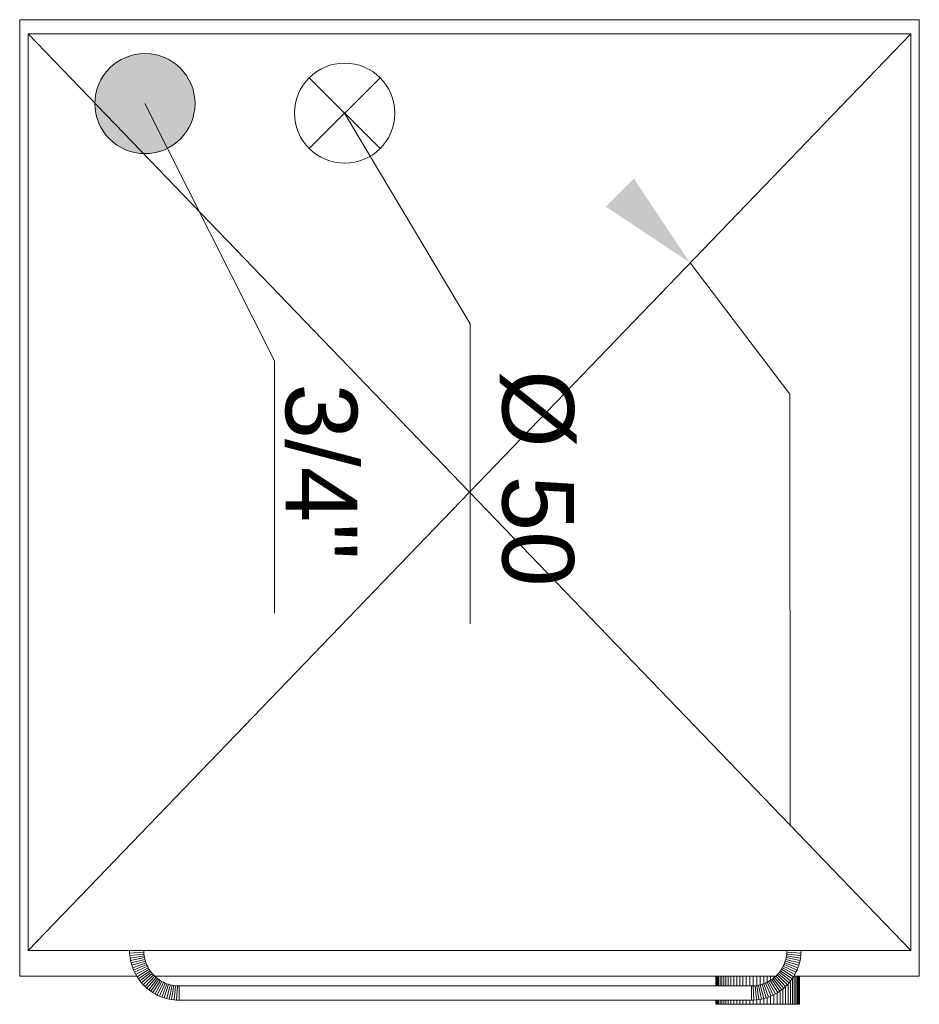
# Model space of a CAD drawing. Extents: x 4615668 to 9294084, y 5331114 to 10688993.
# Tile 178 of 181: x 4616111 to 4616163, y 5522150 to 5522207. Entities that reach past the tile are written whole.
import ezdxf

# ---------------------------------------------------------------- set-up
doc = ezdxf.new("R2010")
doc.units = 0
doc.header["$MEASUREMENT"] = 0
doc.layers.add('a meble', color=8, linetype='Continuous')
doc.layers.add('BRI_EL', color=1, linetype='Continuous', lineweight=13)
doc.styles.get("Standard").update_dxf_attribs({"font": 'txt.shx'})

# ---------------------------------------------------------------- blocks, each defined once
blk = doc.blocks.new('k380n')
at = {"layer": 'a meble', "linetype": 'Continuous', "lineweight": 0, "extrusion": (0, 0, -1)}
blk.add_solid([(66544, 117248.5), (66394, 117348.5), (66494, 117198.5)], dxfattribs=at)
blk = doc.blocks.new('Fu5204')
at = {"layer": 'BRI_EL', "ltscale": 10, "xscale": 0.3968253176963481, "yscale": -0.3968253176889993, "zscale": 0.3968253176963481, "rotation": 270}
blk.add_blockref('k380n', (46566.87, -26346.83), dxfattribs=at)

msp = doc.modelspace()

# ---------------------------------------------------------------- hatches: boundary and pattern name
at = {"layer": 'a meble', "linetype": 'Continuous', "lineweight": 0}
msp.add_hatch(color=256, dxfattribs=at).paths.add_polyline_path([(4616118.055, 5522198.819, 1), (4616118.055, 5522204.58, 1)])

# ---------------------------------------------------------------- linework, layer by layer
for p, q in [((4616110.852, 5522206.522), (4616162.591, 5522206.522)), ((4616110.852, 5522206.522), (4616110.852, 5522151.522)), ((4616162.591, 5522206.522), (4616162.591, 5522151.522)), ((4616111.343, 5522205.71), (4616111.343, 5522152.991)), ((4616162.103, 5522205.71), (4616111.343, 5522205.71)), ((4616136.721, 5522179.351), (4616111.343, 5522205.71)), ((4616162.103, 5522205.71), (4616136.721, 5522179.351)), ((4616162.103, 5522152.991), (4616162.103, 5522205.71)), ((4616127.505, 5522199.111), (4616131.578, 5522203.185)), ((4616131.58, 5522199.111), (4616127.507, 5522203.185)), ((4616125.516, 5522186.898), (4616118.055, 5522201.699)), ((4616136.769, 5522189.03), (4616129.542, 5522201.148)), ((4616155.149, 5522184.984), (4616149.412, 5522192.531)), ((4616136.769, 5522189.03), (4616136.769, 5522171.775)), ((4616125.516, 5522186.898), (4616125.516, 5522172.382)), ((4616155.167, 5522160.209), (4616155.149, 5522184.984)), ((4616111.343, 5522152.991), (4616136.721, 5522179.351)), ((4616162.103, 5522152.991), (4616136.721, 5522179.351)), ((4616111.343, 5522152.991), (4616162.103, 5522152.991)), ((4616117.172, 5522152.991), (4616117.176, 5522152.844)), ((4616117.176, 5522152.844), (4616117.172, 5522152.991)), ((4616117.988, 5522152.885), (4616117.176, 5522152.844)), ((4616117.988, 5522152.885), (4616117.176, 5522152.844)), ((4616117.176, 5522152.844), (4616117.988, 5522152.885)), ((4616117.176, 5522152.844), (4616117.188, 5522152.7)), ((4616117.188, 5522152.7), (4616117.176, 5522152.844)), ((4616117.988, 5522152.885), (4616117.988, 5522152.991)), ((4616117.988, 5522152.885), (4616117.988, 5522152.991)), ((4616117.995, 5522152.783), (4616117.988, 5522152.885)), ((4616117.988, 5522152.885), (4616117.995, 5522152.783)), ((4616154.964, 5522152.783), (4616154.972, 5522152.885)), ((4616154.972, 5522152.885), (4616154.964, 5522152.783)), ((4616154.972, 5522152.885), (4616154.976, 5522152.991)), ((4616154.972, 5522152.885), (4616154.976, 5522152.991)), ((4616154.972, 5522152.885), (4616155.783, 5522152.844)), ((4616154.972, 5522152.885), (4616155.783, 5522152.844)), ((4616155.783, 5522152.844), (4616154.972, 5522152.885)), ((4616155.783, 5522152.844), (4616155.776, 5522152.7)), ((4616155.783, 5522152.844), (4616155.776, 5522152.7)), ((4616155.787, 5522152.991), (4616155.783, 5522152.844)), ((4616155.783, 5522152.844), (4616155.787, 5522152.991)), ((4616117.995, 5522152.783), (4616117.188, 5522152.7)), ((4616117.995, 5522152.783), (4616117.188, 5522152.7)), ((4616117.188, 5522152.7), (4616117.995, 5522152.783)), ((4616117.188, 5522152.7), (4616117.203, 5522152.557)), ((4616117.203, 5522152.557), (4616117.188, 5522152.7)), ((4616118.011, 5522152.681), (4616117.203, 5522152.557)), ((4616118.011, 5522152.681), (4616117.203, 5522152.557)), ((4616117.203, 5522152.557), (4616118.011, 5522152.681)), ((4616117.203, 5522152.557), (4616117.229, 5522152.417)), ((4616117.229, 5522152.417), (4616117.203, 5522152.557)), ((4616118.029, 5522152.579), (4616117.229, 5522152.417)), ((4616118.029, 5522152.579), (4616117.229, 5522152.417)), ((4616117.229, 5522152.417), (4616118.029, 5522152.579)), ((4616117.229, 5522152.417), (4616117.263, 5522152.273)), ((4616117.263, 5522152.273), (4616117.229, 5522152.417)), ((4616118.052, 5522152.477), (4616117.263, 5522152.273)), ((4616118.052, 5522152.477), (4616117.263, 5522152.273)), ((4616117.263, 5522152.273), (4616118.052, 5522152.477)), ((4616117.263, 5522152.273), (4616117.301, 5522152.138)), ((4616117.301, 5522152.138), (4616117.263, 5522152.273)), ((4616118.079, 5522152.379), (4616117.301, 5522152.138)), ((4616118.079, 5522152.379), (4616117.301, 5522152.138)), ((4616117.301, 5522152.138), (4616118.079, 5522152.379)), ((4616118.113, 5522152.281), (4616117.35, 5522151.998)), ((4616118.113, 5522152.281), (4616117.35, 5522151.998)), ((4616117.35, 5522151.998), (4616118.113, 5522152.281)), ((4616118.011, 5522152.681), (4616117.995, 5522152.783)), ((4616118.011, 5522152.681), (4616117.995, 5522152.783)), ((4616118.029, 5522152.579), (4616118.011, 5522152.681)), ((4616118.029, 5522152.579), (4616118.011, 5522152.681)), ((4616118.052, 5522152.477), (4616118.029, 5522152.579)), ((4616118.052, 5522152.477), (4616118.029, 5522152.579)), ((4616118.079, 5522152.379), (4616118.052, 5522152.477)), ((4616118.079, 5522152.379), (4616118.052, 5522152.477)), ((4616118.113, 5522152.281), (4616118.079, 5522152.379)), ((4616118.113, 5522152.281), (4616118.079, 5522152.379)), ((4616118.15, 5522152.187), (4616118.113, 5522152.281)), ((4616118.15, 5522152.187), (4616118.113, 5522152.281)), ((4616154.809, 5522152.187), (4616154.847, 5522152.281)), ((4616154.809, 5522152.187), (4616154.847, 5522152.281)), ((4616154.847, 5522152.281), (4616154.881, 5522152.379)), ((4616154.847, 5522152.281), (4616154.881, 5522152.379)), ((4616154.847, 5522152.281), (4616155.61, 5522151.998)), ((4616154.847, 5522152.281), (4616155.61, 5522151.998)), ((4616155.61, 5522151.998), (4616154.847, 5522152.281)), ((4616154.881, 5522152.379), (4616154.908, 5522152.477)), ((4616154.881, 5522152.379), (4616154.908, 5522152.477)), ((4616154.881, 5522152.379), (4616155.659, 5522152.138)), ((4616154.881, 5522152.379), (4616155.659, 5522152.138)), ((4616155.659, 5522152.138), (4616154.881, 5522152.379)), ((4616154.908, 5522152.477), (4616154.934, 5522152.579)), ((4616154.908, 5522152.477), (4616154.934, 5522152.579)), ((4616154.908, 5522152.477), (4616155.697, 5522152.273)), ((4616154.908, 5522152.477), (4616155.697, 5522152.273)), ((4616155.697, 5522152.273), (4616154.908, 5522152.477)), ((4616154.934, 5522152.579), (4616154.949, 5522152.681)), ((4616154.934, 5522152.579), (4616154.949, 5522152.681)), ((4616154.934, 5522152.579), (4616155.731, 5522152.417)), ((4616154.934, 5522152.579), (4616155.731, 5522152.417)), ((4616155.731, 5522152.417), (4616154.934, 5522152.579)), ((4616154.949, 5522152.681), (4616154.964, 5522152.783)), ((4616154.949, 5522152.681), (4616154.964, 5522152.783)), ((4616154.949, 5522152.681), (4616155.757, 5522152.557)), ((4616154.949, 5522152.681), (4616155.757, 5522152.557)), ((4616155.757, 5522152.557), (4616154.949, 5522152.681)), ((4616154.964, 5522152.783), (4616155.776, 5522152.7)), ((4616154.964, 5522152.783), (4616155.776, 5522152.7)), ((4616155.776, 5522152.7), (4616154.964, 5522152.783)), ((4616155.697, 5522152.273), (4616155.659, 5522152.138)), ((4616155.697, 5522152.273), (4616155.659, 5522152.138)), ((4616155.731, 5522152.417), (4616155.697, 5522152.273)), ((4616155.731, 5522152.417), (4616155.697, 5522152.273)), ((4616155.757, 5522152.557), (4616155.731, 5522152.417)), ((4616155.757, 5522152.557), (4616155.731, 5522152.417)), ((4616155.776, 5522152.7), (4616155.757, 5522152.557)), ((4616155.776, 5522152.7), (4616155.757, 5522152.557)), ((4616117.301, 5522152.138), (4616117.35, 5522151.998)), ((4616117.35, 5522151.998), (4616117.301, 5522152.138)), ((4616117.35, 5522151.998), (4616117.403, 5522151.866)), ((4616117.403, 5522151.866), (4616117.35, 5522151.998)), ((4616118.15, 5522152.187), (4616117.403, 5522151.866)), ((4616118.15, 5522152.187), (4616117.403, 5522151.866)), ((4616117.403, 5522151.866), (4616118.15, 5522152.187)), ((4616117.403, 5522151.866), (4616117.463, 5522151.734)), ((4616117.463, 5522151.734), (4616117.403, 5522151.866)), ((4616118.196, 5522152.092), (4616117.463, 5522151.734)), ((4616118.196, 5522152.092), (4616117.463, 5522151.734)), ((4616117.463, 5522151.734), (4616118.196, 5522152.092)), ((4616117.463, 5522151.734), (4616117.531, 5522151.605)), ((4616117.531, 5522151.605), (4616117.463, 5522151.734)), ((4616118.241, 5522152.002), (4616117.531, 5522151.605)), ((4616118.241, 5522152.002), (4616117.531, 5522151.605)), ((4616117.531, 5522151.605), (4616118.241, 5522152.002)), ((4616118.294, 5522151.911), (4616117.603, 5522151.481)), ((4616118.294, 5522151.911), (4616117.603, 5522151.481)), ((4616117.603, 5522151.481), (4616118.294, 5522151.911)), ((4616118.35, 5522151.824), (4616117.682, 5522151.36)), ((4616118.35, 5522151.824), (4616117.682, 5522151.36)), ((4616117.682, 5522151.36), (4616118.35, 5522151.824)), ((4616118.411, 5522151.741), (4616117.769, 5522151.243)), ((4616118.411, 5522151.741), (4616117.769, 5522151.243)), ((4616117.769, 5522151.243), (4616118.411, 5522151.741)), ((4616118.196, 5522152.092), (4616118.15, 5522152.187)), ((4616118.196, 5522152.092), (4616118.15, 5522152.187)), ((4616118.241, 5522152.002), (4616118.196, 5522152.092)), ((4616118.241, 5522152.002), (4616118.196, 5522152.092)), ((4616118.294, 5522151.911), (4616118.241, 5522152.002)), ((4616118.294, 5522151.911), (4616118.241, 5522152.002)), ((4616118.35, 5522151.824), (4616118.294, 5522151.911)), ((4616118.35, 5522151.824), (4616118.294, 5522151.911)), ((4616118.411, 5522151.741), (4616118.35, 5522151.824)), ((4616118.411, 5522151.741), (4616118.35, 5522151.824)), ((4616118.479, 5522151.662), (4616118.411, 5522151.741)), ((4616118.479, 5522151.662), (4616118.411, 5522151.741)), ((4616154.481, 5522151.662), (4616154.549, 5522151.741)), ((4616154.481, 5522151.662), (4616154.549, 5522151.741)), ((4616154.549, 5522151.741), (4616154.609, 5522151.824)), ((4616154.549, 5522151.741), (4616154.609, 5522151.824)), ((4616154.549, 5522151.741), (4616155.191, 5522151.243)), ((4616154.549, 5522151.741), (4616155.191, 5522151.243)), ((4616155.191, 5522151.243), (4616154.549, 5522151.741)), ((4616154.609, 5522151.824), (4616154.666, 5522151.911)), ((4616154.609, 5522151.824), (4616154.666, 5522151.911)), ((4616154.609, 5522151.824), (4616155.278, 5522151.36)), ((4616154.609, 5522151.824), (4616155.278, 5522151.36)), ((4616155.278, 5522151.36), (4616154.609, 5522151.824)), ((4616154.666, 5522151.911), (4616154.719, 5522152.002)), ((4616154.666, 5522151.911), (4616154.719, 5522152.002)), ((4616154.666, 5522151.911), (4616155.357, 5522151.481)), ((4616154.666, 5522151.911), (4616155.357, 5522151.481)), ((4616155.357, 5522151.481), (4616154.666, 5522151.911)), ((4616154.719, 5522152.002), (4616154.764, 5522152.092)), ((4616154.719, 5522152.002), (4616154.764, 5522152.092)), ((4616154.719, 5522152.002), (4616155.429, 5522151.605)), ((4616154.719, 5522152.002), (4616155.429, 5522151.605)), ((4616155.429, 5522151.605), (4616154.719, 5522152.002)), ((4616154.764, 5522152.092), (4616154.809, 5522152.187)), ((4616154.764, 5522152.092), (4616154.809, 5522152.187)), ((4616154.764, 5522152.092), (4616155.497, 5522151.734)), ((4616154.764, 5522152.092), (4616155.497, 5522151.734)), ((4616155.497, 5522151.734), (4616154.764, 5522152.092)), ((4616154.809, 5522152.187), (4616155.557, 5522151.866)), ((4616154.809, 5522152.187), (4616155.557, 5522151.866)), ((4616155.557, 5522151.866), (4616154.809, 5522152.187)), ((4616155.497, 5522151.734), (4616155.429, 5522151.605)), ((4616155.497, 5522151.734), (4616155.429, 5522151.605)), ((4616155.557, 5522151.866), (4616155.497, 5522151.734)), ((4616155.557, 5522151.866), (4616155.497, 5522151.734)), ((4616155.61, 5522151.998), (4616155.557, 5522151.866)), ((4616155.61, 5522151.998), (4616155.557, 5522151.866)), ((4616155.659, 5522152.138), (4616155.61, 5522151.998)), ((4616155.659, 5522152.138), (4616155.61, 5522151.998)), ((4616117.576, 5522151.522), (4616110.852, 5522151.522)), ((4616117.531, 5522151.605), (4616117.603, 5522151.481)), ((4616117.603, 5522151.481), (4616117.531, 5522151.605)), ((4616117.603, 5522151.481), (4616117.682, 5522151.36)), ((4616117.682, 5522151.36), (4616117.603, 5522151.481)), ((4616117.682, 5522151.36), (4616117.769, 5522151.243)), ((4616117.769, 5522151.243), (4616117.682, 5522151.36)), ((4616117.769, 5522151.243), (4616117.86, 5522151.133)), ((4616117.86, 5522151.133), (4616117.769, 5522151.243)), ((4616118.479, 5522151.662), (4616117.86, 5522151.133)), ((4616118.479, 5522151.662), (4616117.86, 5522151.133)), ((4616117.86, 5522151.133), (4616118.479, 5522151.662)), ((4616118.547, 5522151.586), (4616117.958, 5522151.024)), ((4616118.547, 5522151.586), (4616117.958, 5522151.024)), ((4616117.958, 5522151.024), (4616118.547, 5522151.586)), ((4616118.618, 5522151.515), (4616118.06, 5522150.922)), ((4616118.618, 5522151.515), (4616118.06, 5522150.922)), ((4616118.06, 5522150.922), (4616118.618, 5522151.515)), ((4616118.698, 5522151.443), (4616118.165, 5522150.824)), ((4616118.698, 5522151.443), (4616118.165, 5522150.824)), ((4616118.165, 5522150.824), (4616118.698, 5522151.443)), ((4616118.777, 5522151.379), (4616118.279, 5522150.733)), ((4616118.777, 5522151.379), (4616118.279, 5522150.733)), ((4616118.279, 5522150.733), (4616118.777, 5522151.379)), ((4616118.86, 5522151.318), (4616118.396, 5522150.65)), ((4616118.86, 5522151.318), (4616118.396, 5522150.65)), ((4616118.396, 5522150.65), (4616118.86, 5522151.318)), ((4616118.547, 5522151.586), (4616118.479, 5522151.662)), ((4616118.547, 5522151.586), (4616118.479, 5522151.662)), ((4616118.947, 5522151.262), (4616118.516, 5522150.571)), ((4616118.947, 5522151.262), (4616118.516, 5522150.571)), ((4616118.516, 5522150.571), (4616118.947, 5522151.262)), ((4616118.547, 5522151.586), (4616118.618, 5522151.515)), ((4616118.618, 5522151.515), (4616118.547, 5522151.586)), ((4616154.349, 5522151.522), (4616118.607, 5522151.522)), ((4616118.618, 5522151.515), (4616118.698, 5522151.443)), ((4616118.698, 5522151.443), (4616118.618, 5522151.515)), ((4616119.034, 5522151.209), (4616118.641, 5522150.495)), ((4616119.034, 5522151.209), (4616118.641, 5522150.495)), ((4616118.641, 5522150.495), (4616119.034, 5522151.209)), ((4616118.698, 5522151.443), (4616118.777, 5522151.379)), ((4616118.777, 5522151.379), (4616118.698, 5522151.443)), ((4616119.128, 5522151.16), (4616118.766, 5522150.427)), ((4616119.128, 5522151.16), (4616118.766, 5522150.427)), ((4616118.766, 5522150.427), (4616119.128, 5522151.16)), ((4616118.777, 5522151.379), (4616118.86, 5522151.318)), ((4616118.86, 5522151.318), (4616118.777, 5522151.379)), ((4616118.86, 5522151.318), (4616118.947, 5522151.262)), ((4616118.947, 5522151.262), (4616118.86, 5522151.318)), ((4616118.947, 5522151.262), (4616119.034, 5522151.209)), ((4616119.034, 5522151.209), (4616118.947, 5522151.262)), ((4616119.034, 5522151.209), (4616119.128, 5522151.16)), ((4616119.034, 5522151.209), (4616119.128, 5522151.16)), ((4616119.128, 5522151.16), (4616119.219, 5522151.118)), ((4616119.219, 5522151.118), (4616119.128, 5522151.16)), ((4616146.696, 5522151.522), (4616146.696, 5522151.518)), ((4616149.682, 5522151.518), (4616149.682, 5522151.522)), ((4616149.682, 5522151.518), (4616149.682, 5522151.522)), ((4616150.883, 5522150.948), (4616150.883, 5522151.522)), ((4616150.883, 5522151.522), (4616150.898, 5522151.522)), ((4616150.883, 5522150.948), (4616150.883, 5522151.522)), ((4616150.898, 5522151.522), (4616150.898, 5522150.948)), ((4616150.932, 5522150.948), (4616150.932, 5522151.522)), ((4616150.985, 5522150.948), (4616150.985, 5522151.522)), ((4616151.049, 5522150.948), (4616151.049, 5522151.522)), ((4616151.132, 5522150.948), (4616151.132, 5522151.522)), ((4616151.23, 5522150.948), (4616151.23, 5522151.522)), ((4616151.34, 5522150.948), (4616151.34, 5522151.522)), ((4616151.468, 5522150.948), (4616151.468, 5522151.522)), ((4616151.604, 5522150.948), (4616151.604, 5522151.522)), ((4616151.755, 5522150.948), (4616151.755, 5522151.522)), ((4616151.917, 5522150.948), (4616151.917, 5522151.522)), ((4616152.087, 5522150.948), (4616152.087, 5522151.522)), ((4616152.265, 5522150.948), (4616152.265, 5522151.522)), ((4616152.45, 5522150.948), (4616152.45, 5522151.522)), ((4616152.642, 5522150.948), (4616152.642, 5522151.522)), ((4616152.839, 5522150.948), (4616152.839, 5522151.522)), ((4616153.039, 5522150.956), (4616153.039, 5522151.522)), ((4616153.243, 5522150.971), (4616153.243, 5522151.522)), ((4616153.443, 5522151.013), (4616153.443, 5522151.522)), ((4616153.643, 5522151.077), (4616153.643, 5522151.522)), ((4616153.741, 5522151.118), (4616153.835, 5522151.16)), ((4616153.741, 5522151.118), (4616153.835, 5522151.16)), ((4616153.835, 5522151.16), (4616153.926, 5522151.209)), ((4616153.926, 5522151.209), (4616153.835, 5522151.16)), ((4616153.835, 5522151.16), (4616154.194, 5522150.427)), ((4616153.835, 5522151.16), (4616154.194, 5522150.427)), ((4616154.194, 5522150.427), (4616153.835, 5522151.16)), ((4616153.843, 5522151.164), (4616153.843, 5522151.522)), ((4616153.926, 5522151.209), (4616154.013, 5522151.262)), ((4616154.013, 5522151.262), (4616153.926, 5522151.209)), ((4616153.926, 5522151.209), (4616154.322, 5522150.495)), ((4616153.926, 5522151.209), (4616154.322, 5522150.495)), ((4616154.322, 5522150.495), (4616153.926, 5522151.209)), ((4616154.013, 5522151.262), (4616154.1, 5522151.318)), ((4616154.013, 5522151.262), (4616154.1, 5522151.318)), ((4616154.013, 5522151.262), (4616154.447, 5522150.571)), ((4616154.013, 5522151.262), (4616154.447, 5522150.571)), ((4616154.447, 5522150.571), (4616154.013, 5522151.262)), ((4616154.035, 5522151.273), (4616154.035, 5522151.522)), ((4616154.1, 5522151.318), (4616154.183, 5522151.379)), ((4616154.183, 5522151.379), (4616154.1, 5522151.318)), ((4616154.1, 5522151.318), (4616154.568, 5522150.65)), ((4616154.1, 5522151.318), (4616154.568, 5522150.65)), ((4616154.568, 5522150.65), (4616154.1, 5522151.318)), ((4616154.183, 5522151.379), (4616154.262, 5522151.443)), ((4616154.183, 5522151.379), (4616154.262, 5522151.443)), ((4616154.183, 5522151.379), (4616154.681, 5522150.733)), ((4616154.183, 5522151.379), (4616154.681, 5522150.733)), ((4616154.681, 5522150.733), (4616154.183, 5522151.379)), ((4616154.224, 5522151.409), (4616154.224, 5522151.522)), ((4616154.262, 5522151.443), (4616154.341, 5522151.515)), ((4616154.262, 5522151.443), (4616154.341, 5522151.515)), ((4616154.262, 5522151.443), (4616154.794, 5522150.824)), ((4616154.262, 5522151.443), (4616154.794, 5522150.824)), ((4616154.794, 5522150.824), (4616154.262, 5522151.443)), ((4616154.341, 5522151.515), (4616154.413, 5522151.586)), ((4616154.413, 5522151.586), (4616154.341, 5522151.515)), ((4616154.341, 5522151.515), (4616154.9, 5522150.922)), ((4616154.341, 5522151.515), (4616154.9, 5522150.922)), ((4616154.9, 5522150.922), (4616154.341, 5522151.515)), ((4616154.413, 5522151.586), (4616154.481, 5522151.662)), ((4616154.413, 5522151.586), (4616154.481, 5522151.662)), ((4616154.413, 5522151.586), (4616155.006, 5522151.024)), ((4616154.413, 5522151.586), (4616155.006, 5522151.024)), ((4616155.006, 5522151.024), (4616154.413, 5522151.586)), ((4616154.481, 5522151.662), (4616155.1, 5522151.133)), ((4616154.481, 5522151.662), (4616155.1, 5522151.133)), ((4616155.1, 5522151.133), (4616154.481, 5522151.662)), ((4616155.191, 5522151.243), (4616155.1, 5522151.133)), ((4616155.191, 5522151.243), (4616155.1, 5522151.133)), ((4616155.179, 5522149.895), (4616155.179, 5522151.228)), ((4616155.278, 5522151.36), (4616155.191, 5522151.243)), ((4616155.278, 5522151.36), (4616155.191, 5522151.243)), ((4616155.357, 5522151.481), (4616155.278, 5522151.36)), ((4616155.357, 5522151.481), (4616155.278, 5522151.36)), ((4616155.3, 5522149.895), (4616155.3, 5522151.394)), ((4616155.429, 5522151.605), (4616155.357, 5522151.481)), ((4616155.429, 5522151.605), (4616155.357, 5522151.481)), ((4616155.379, 5522151.522), (4616162.591, 5522151.522)), ((4616155.402, 5522149.895), (4616155.402, 5522151.522)), ((4616155.493, 5522149.895), (4616155.493, 5522151.522)), ((4616155.568, 5522149.895), (4616155.568, 5522151.522)), ((4616155.625, 5522149.895), (4616155.625, 5522151.522)), ((4616155.67, 5522149.895), (4616155.67, 5522151.522)), ((4616155.693, 5522149.895), (4616155.693, 5522151.522)), ((4616155.7, 5522151.522), (4616155.7, 5522149.895)), ((4616155.821, 5522151.522), (4616155.821, 5522151.518)), ((4616155.821, 5522151.522), (4616155.821, 5522151.518)), ((4616156.916, 5522151.518), (4616156.916, 5522151.522)), ((4616117.86, 5522151.133), (4616117.958, 5522151.024)), ((4616117.958, 5522151.024), (4616117.86, 5522151.133)), ((4616117.958, 5522151.024), (4616118.06, 5522150.922)), ((4616118.06, 5522150.922), (4616117.958, 5522151.024)), ((4616118.06, 5522150.922), (4616118.165, 5522150.824)), ((4616118.165, 5522150.824), (4616118.06, 5522150.922)), ((4616118.165, 5522150.824), (4616118.279, 5522150.733)), ((4616118.279, 5522150.733), (4616118.165, 5522150.824)), ((4616118.279, 5522150.733), (4616118.396, 5522150.65)), ((4616118.396, 5522150.65), (4616118.279, 5522150.733)), ((4616118.396, 5522150.65), (4616118.516, 5522150.571)), ((4616118.516, 5522150.571), (4616118.396, 5522150.65)), ((4616119.219, 5522151.118), (4616118.898, 5522150.367)), ((4616119.219, 5522151.118), (4616118.898, 5522150.367)), ((4616118.898, 5522150.367), (4616119.219, 5522151.118)), ((4616119.317, 5522151.08), (4616119.034, 5522150.314)), ((4616119.034, 5522150.314), (4616119.317, 5522151.08)), ((4616119.317, 5522151.08), (4616119.034, 5522150.314)), ((4616119.415, 5522151.046), (4616119.17, 5522150.269)), ((4616119.415, 5522151.046), (4616119.17, 5522150.269)), ((4616119.17, 5522150.269), (4616119.415, 5522151.046)), ((4616119.219, 5522151.118), (4616119.317, 5522151.08)), ((4616119.317, 5522151.08), (4616119.219, 5522151.118)), ((4616119.513, 5522151.016), (4616119.309, 5522150.227)), ((4616119.513, 5522151.016), (4616119.309, 5522150.227)), ((4616119.309, 5522150.227), (4616119.513, 5522151.016)), ((4616119.317, 5522151.08), (4616119.415, 5522151.046)), ((4616119.415, 5522151.046), (4616119.317, 5522151.08)), ((4616119.415, 5522151.046), (4616119.513, 5522151.016)), ((4616119.513, 5522151.016), (4616119.415, 5522151.046)), ((4616119.615, 5522150.994), (4616119.449, 5522150.197)), ((4616119.615, 5522150.994), (4616119.449, 5522150.197)), ((4616119.449, 5522150.197), (4616119.615, 5522150.994)), ((4616119.513, 5522151.016), (4616119.615, 5522150.994)), ((4616119.615, 5522150.994), (4616119.513, 5522151.016)), ((4616119.713, 5522150.975), (4616119.592, 5522150.171)), ((4616119.713, 5522150.975), (4616119.592, 5522150.171)), ((4616119.592, 5522150.171), (4616119.713, 5522150.975)), ((4616119.615, 5522150.994), (4616119.713, 5522150.975)), ((4616119.713, 5522150.975), (4616119.615, 5522150.994)), ((4616119.713, 5522150.975), (4616119.819, 5522150.963)), ((4616119.819, 5522150.963), (4616119.713, 5522150.975)), ((4616119.819, 5522150.963), (4616119.736, 5522150.152)), ((4616119.819, 5522150.963), (4616119.736, 5522150.152)), ((4616119.736, 5522150.152), (4616119.819, 5522150.963)), ((4616119.819, 5522150.963), (4616119.921, 5522150.956)), ((4616119.921, 5522150.956), (4616119.819, 5522150.963)), ((4616119.921, 5522150.956), (4616119.879, 5522150.14)), ((4616119.921, 5522150.956), (4616119.879, 5522150.14)), ((4616119.879, 5522150.14), (4616119.921, 5522150.956)), ((4616119.921, 5522150.956), (4616120.023, 5522150.952)), ((4616120.023, 5522150.952), (4616119.921, 5522150.956)), ((4616120.023, 5522150.952), (4616152.937, 5522150.952)), ((4616120.023, 5522150.137), (4616120.023, 5522150.952)), ((4616152.937, 5522150.952), (4616120.023, 5522150.952)), ((4616120.023, 5522150.952), (4616120.023, 5522150.137)), ((4616120.023, 5522150.952), (4616120.023, 5522150.137)), ((4616152.937, 5522150.952), (4616153.039, 5522150.956)), ((4616153.039, 5522150.956), (4616152.937, 5522150.952)), ((4616152.937, 5522150.952), (4616152.937, 5522150.137)), ((4616152.937, 5522150.952), (4616152.937, 5522150.137)), ((4616152.937, 5522150.952), (4616152.937, 5522150.137)), ((4616153.039, 5522150.956), (4616153.144, 5522150.963)), ((4616153.039, 5522150.956), (4616153.144, 5522150.963)), ((4616153.039, 5522150.956), (4616153.08, 5522150.14)), ((4616153.039, 5522150.956), (4616153.08, 5522150.14)), ((4616153.08, 5522150.14), (4616153.039, 5522150.956)), ((4616153.144, 5522150.963), (4616153.246, 5522150.975)), ((4616153.246, 5522150.975), (4616153.144, 5522150.963)), ((4616153.144, 5522150.963), (4616153.224, 5522150.152)), ((4616153.144, 5522150.963), (4616153.224, 5522150.152)), ((4616153.224, 5522150.152), (4616153.144, 5522150.963)), ((4616153.246, 5522150.975), (4616153.348, 5522150.994)), ((4616153.348, 5522150.994), (4616153.246, 5522150.975)), ((4616153.246, 5522150.975), (4616153.367, 5522150.171)), ((4616153.246, 5522150.975), (4616153.367, 5522150.171)), ((4616153.367, 5522150.171), (4616153.246, 5522150.975)), ((4616153.348, 5522150.994), (4616153.446, 5522151.016)), ((4616153.348, 5522150.994), (4616153.446, 5522151.016)), ((4616153.348, 5522150.994), (4616153.511, 5522150.197)), ((4616153.348, 5522150.994), (4616153.511, 5522150.197)), ((4616153.511, 5522150.197), (4616153.348, 5522150.994)), ((4616153.446, 5522151.016), (4616153.548, 5522151.046)), ((4616153.446, 5522151.016), (4616153.548, 5522151.046)), ((4616153.446, 5522151.016), (4616153.65, 5522150.227)), ((4616153.446, 5522151.016), (4616153.65, 5522150.227)), ((4616153.65, 5522150.227), (4616153.446, 5522151.016)), ((4616153.548, 5522151.046), (4616153.643, 5522151.08)), ((4616153.643, 5522151.08), (4616153.548, 5522151.046)), ((4616153.548, 5522151.046), (4616153.79, 5522150.269)), ((4616153.548, 5522151.046), (4616153.79, 5522150.269)), ((4616153.79, 5522150.269), (4616153.548, 5522151.046)), ((4616153.643, 5522151.08), (4616153.741, 5522151.118)), ((4616153.643, 5522151.08), (4616153.741, 5522151.118)), ((4616153.643, 5522151.08), (4616153.926, 5522150.314)), ((4616153.643, 5522151.08), (4616153.926, 5522150.314)), ((4616153.926, 5522150.314), (4616153.643, 5522151.08)), ((4616153.741, 5522151.118), (4616154.062, 5522150.367)), ((4616153.741, 5522151.118), (4616154.062, 5522150.367)), ((4616154.062, 5522150.367), (4616153.741, 5522151.118)), ((4616154.568, 5522150.65), (4616154.447, 5522150.571)), ((4616154.568, 5522150.65), (4616154.447, 5522150.571)), ((4616154.681, 5522150.733), (4616154.568, 5522150.65)), ((4616154.681, 5522150.733), (4616154.568, 5522150.65)), ((4616154.583, 5522149.895), (4616154.583, 5522150.658)), ((4616154.794, 5522150.824), (4616154.681, 5522150.733)), ((4616154.794, 5522150.824), (4616154.681, 5522150.733)), ((4616154.749, 5522149.895), (4616154.749, 5522150.786)), ((4616154.9, 5522150.922), (4616154.794, 5522150.824)), ((4616154.9, 5522150.922), (4616154.794, 5522150.824)), ((4616155.006, 5522151.024), (4616154.9, 5522150.922)), ((4616155.006, 5522151.024), (4616154.9, 5522150.922)), ((4616154.904, 5522149.895), (4616154.904, 5522150.922)), ((4616155.1, 5522151.133), (4616155.006, 5522151.024)), ((4616155.1, 5522151.133), (4616155.006, 5522151.024)), ((4616155.047, 5522149.895), (4616155.047, 5522151.069)), ((4616118.516, 5522150.571), (4616118.641, 5522150.495)), ((4616118.641, 5522150.495), (4616118.516, 5522150.571)), ((4616118.641, 5522150.495), (4616118.766, 5522150.427)), ((4616118.766, 5522150.427), (4616118.641, 5522150.495)), ((4616118.766, 5522150.427), (4616118.898, 5522150.367)), ((4616118.898, 5522150.367), (4616118.766, 5522150.427)), ((4616118.898, 5522150.367), (4616119.034, 5522150.314)), ((4616119.034, 5522150.314), (4616118.898, 5522150.367)), ((4616119.17, 5522150.269), (4616119.034, 5522150.314)), ((4616119.17, 5522150.269), (4616119.034, 5522150.314)), ((4616119.17, 5522150.269), (4616119.309, 5522150.227)), ((4616119.309, 5522150.227), (4616119.17, 5522150.269)), ((4616119.309, 5522150.227), (4616119.449, 5522150.197)), ((4616119.449, 5522150.197), (4616119.309, 5522150.227)), ((4616119.449, 5522150.197), (4616119.592, 5522150.171)), ((4616119.592, 5522150.171), (4616119.449, 5522150.197)), ((4616119.592, 5522150.171), (4616119.736, 5522150.152)), ((4616119.736, 5522150.152), (4616119.592, 5522150.171)), ((4616119.736, 5522150.152), (4616119.879, 5522150.14)), ((4616119.879, 5522150.14), (4616119.736, 5522150.152)), ((4616119.879, 5522150.14), (4616120.023, 5522150.137)), ((4616120.023, 5522150.137), (4616119.879, 5522150.14)), ((4616152.937, 5522150.137), (4616120.023, 5522150.137)), ((4616152.937, 5522150.137), (4616120.023, 5522150.137)), ((4616150.883, 5522149.895), (4616150.883, 5522150.133)), ((4616150.883, 5522149.895), (4616150.883, 5522150.133)), ((4616150.898, 5522150.133), (4616150.898, 5522149.895)), ((4616150.932, 5522150.133), (4616150.932, 5522149.895)), ((4616150.985, 5522150.133), (4616150.985, 5522149.895)), ((4616151.049, 5522150.133), (4616151.049, 5522149.895)), ((4616151.132, 5522150.133), (4616151.132, 5522149.895)), ((4616151.23, 5522150.133), (4616151.23, 5522149.895)), ((4616151.34, 5522150.133), (4616151.34, 5522149.895)), ((4616151.468, 5522150.133), (4616151.468, 5522149.895)), ((4616151.604, 5522150.133), (4616151.604, 5522149.895)), ((4616151.755, 5522150.133), (4616151.755, 5522149.895)), ((4616151.917, 5522150.133), (4616151.917, 5522149.895)), ((4616152.087, 5522150.133), (4616152.087, 5522149.895)), ((4616152.265, 5522150.133), (4616152.265, 5522149.895)), ((4616152.45, 5522150.133), (4616152.45, 5522149.895)), ((4616152.642, 5522150.133), (4616152.642, 5522149.895)), ((4616152.839, 5522150.133), (4616152.839, 5522149.895)), ((4616152.937, 5522150.137), (4616153.08, 5522150.14)), ((4616153.08, 5522150.14), (4616152.937, 5522150.137)), ((4616153.039, 5522150.137), (4616153.039, 5522149.895)), ((4616153.224, 5522150.152), (4616153.08, 5522150.14)), ((4616153.224, 5522150.152), (4616153.08, 5522150.14)), ((4616153.367, 5522150.171), (4616153.224, 5522150.152)), ((4616153.367, 5522150.171), (4616153.224, 5522150.152)), ((4616153.243, 5522150.152), (4616153.243, 5522149.895)), ((4616153.511, 5522150.197), (4616153.367, 5522150.171)), ((4616153.511, 5522150.197), (4616153.367, 5522150.171)), ((4616153.443, 5522150.182), (4616153.443, 5522149.895)), ((4616153.65, 5522150.227), (4616153.511, 5522150.197)), ((4616153.65, 5522150.227), (4616153.511, 5522150.197)), ((4616153.643, 5522150.223), (4616153.643, 5522149.895)), ((4616153.79, 5522150.269), (4616153.65, 5522150.227)), ((4616153.79, 5522150.269), (4616153.65, 5522150.227)), ((4616153.926, 5522150.314), (4616153.79, 5522150.269)), ((4616153.926, 5522150.314), (4616153.79, 5522150.269)), ((4616153.843, 5522150.284), (4616153.843, 5522149.895)), ((4616154.062, 5522150.367), (4616153.926, 5522150.314)), ((4616154.062, 5522150.367), (4616153.926, 5522150.314)), ((4616154.035, 5522150.356), (4616154.035, 5522149.895)), ((4616154.194, 5522150.427), (4616154.062, 5522150.367)), ((4616154.194, 5522150.427), (4616154.062, 5522150.367)), ((4616154.322, 5522150.495), (4616154.194, 5522150.427)), ((4616154.322, 5522150.495), (4616154.194, 5522150.427)), ((4616154.224, 5522150.442), (4616154.224, 5522149.895)), ((4616154.447, 5522150.571), (4616154.322, 5522150.495)), ((4616154.447, 5522150.571), (4616154.322, 5522150.495)), ((4616154.409, 5522149.895), (4616154.409, 5522150.544)), ((4616150.898, 5522149.895), (4616150.883, 5522149.895)), ((4616150.898, 5522149.895), (4616150.883, 5522149.895)), ((4616150.932, 5522149.895), (4616150.898, 5522149.895)), ((4616150.985, 5522149.895), (4616150.932, 5522149.895)), ((4616151.049, 5522149.895), (4616150.985, 5522149.895)), ((4616151.132, 5522149.895), (4616151.049, 5522149.895)), ((4616151.23, 5522149.895), (4616151.132, 5522149.895)), ((4616151.34, 5522149.895), (4616151.23, 5522149.895)), ((4616151.468, 5522149.895), (4616151.34, 5522149.895)), ((4616151.604, 5522149.895), (4616151.468, 5522149.895)), ((4616151.755, 5522149.895), (4616151.604, 5522149.895)), ((4616151.917, 5522149.895), (4616151.755, 5522149.895)), ((4616152.087, 5522149.895), (4616151.917, 5522149.895)), ((4616152.265, 5522149.895), (4616152.087, 5522149.895)), ((4616152.45, 5522149.895), (4616152.265, 5522149.895)), ((4616152.642, 5522149.895), (4616152.45, 5522149.895)), ((4616152.839, 5522149.895), (4616152.642, 5522149.895)), ((4616153.039, 5522149.895), (4616152.839, 5522149.895)), ((4616153.243, 5522149.895), (4616153.039, 5522149.895)), ((4616153.443, 5522149.895), (4616153.243, 5522149.895)), ((4616153.643, 5522149.895), (4616153.443, 5522149.895)), ((4616153.843, 5522149.895), (4616153.643, 5522149.895)), ((4616154.035, 5522149.895), (4616153.843, 5522149.895)), ((4616154.224, 5522149.895), (4616154.035, 5522149.895)), ((4616154.409, 5522149.895), (4616154.224, 5522149.895)), ((4616154.583, 5522149.895), (4616154.409, 5522149.895)), ((4616154.749, 5522149.895), (4616154.583, 5522149.895)), ((4616154.904, 5522149.895), (4616154.749, 5522149.895)), ((4616155.047, 5522149.895), (4616154.904, 5522149.895)), ((4616155.179, 5522149.895), (4616155.047, 5522149.895)), ((4616155.3, 5522149.895), (4616155.179, 5522149.895)), ((4616155.402, 5522149.895), (4616155.3, 5522149.895)), ((4616155.493, 5522149.895), (4616155.402, 5522149.895)), ((4616155.568, 5522149.895), (4616155.493, 5522149.895)), ((4616155.625, 5522149.895), (4616155.568, 5522149.895)), ((4616155.67, 5522149.895), (4616155.625, 5522149.895)), ((4616155.693, 5522149.895), (4616155.67, 5522149.895)), ((4616155.7, 5522149.895), (4616155.693, 5522149.895))]:
    msp.add_line(p, q, dxfattribs=at)
for centre in [(4616118.055, 5522201.699), (4616129.543, 5522201.147)]:
    msp.add_circle(centre, 2.88, dxfattribs=at)

# ---------------------------------------------------------------- block references
at = {"layer": 'a meble', "linetype": 'Continuous', "lineweight": 0, "xscale": 0.0814779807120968, "yscale": 0.0814779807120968, "zscale": 0.0814779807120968, "rotation": 89.99999999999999}
msp.add_blockref('Fu5204', (4616149.412, 5522192.531), dxfattribs=at)

# ---------------------------------------------------------------- texts
at = {"layer": 'a meble', "linetype": 'Continuous', "lineweight": 0, "char_height": 4.11464, "attachment_point": 5, "rotation": 270}
for s, insert, width in [("\\fArial|b0|i0|c238238|p39;3/4''", (4616128.18, 5522180.509), 18.89844), ('{\\fArial|b0|i0|c238238|p39;%%C 50}', (4616140.592, 5522180.141), 27.51406)]:
    msp.add_mtext(s, dxfattribs=dict(at, insert=insert, width=width))

doc.saveas('drawing.dxf')
